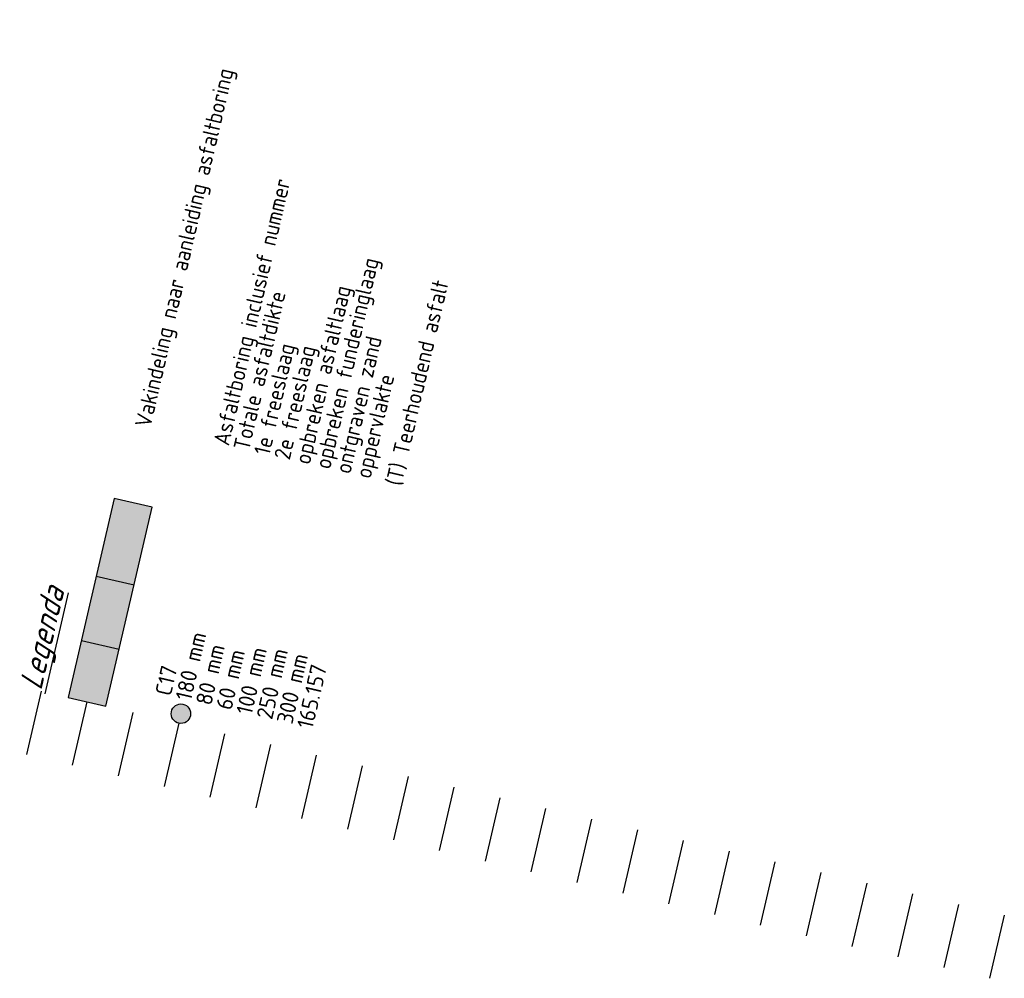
# Model space of a CAD drawing. Header units: metres. Extents: x 116958 to 118326, y 475500 to 477904.
# Tile 44 of 256: x 117807 to 117838, y 475892 to 475922. Entities that reach past the tile are written whole.
import ezdxf

# ---------------------------------------------------------------- set-up
doc = ezdxf.new("R2010")
doc.units = ezdxf.units.M
doc.header["$LTSCALE"] = 0.2
doc.layers.get('0').update_dxf_attribs({"color": 6})
doc.layers.add('X-XX-AL-LEGENDA', color=2, linetype='Continuous')
doc.styles.add('NLCS-ISO', font='NLCS-ISO.ttf')
doc.styles.add('standaard', font='isocp.shx')

# ---------------------------------------------------------------- blocks, each defined once
blk = doc.blocks.new('SMO-BODEM_BORING_VERHARDING-SO')
h = blk.add_hatch(color=1)
edge = h.paths.add_edge_path()
edge.add_arc((0, 0), 1.5, 0, 360)
at = {"color": 1}
blk.add_circle((0, 0), 1.5, dxfattribs=at)
at = {"color": 1, "style": 'NLCS-ISO'}
for tag, p in [('NR', (2.17, 2.11)), ('DIK', (2.17, -1.09))]:
    blk.add_attdef(tag, p, '', height=2.5, dxfattribs=at)
at = {"color": 24, "style": 'NLCS-ISO'}
blk.add_attdef('FREZEN1', (2.17, -4.29), '', height=2.5, dxfattribs=at)
at = {"color": 20, "style": 'NLCS-ISO'}
blk.add_attdef('FREZEN2', (2.17, -7.49), '', height=2.5, dxfattribs=at)
at = {"color": 164, "style": 'NLCS-ISO'}
blk.add_attdef('OPBREKEN', (2.17, -10.69), '', height=2.5, dxfattribs=at)
at = {"color": 196, "style": 'NLCS-ISO'}
blk.add_attdef('FUNDERING', (2.17, -13.89), '', height=2.5, dxfattribs=at)
at = {"color": 180, "style": 'NLCS-ISO'}
blk.add_attdef('ONTGRAVEN', (2.17, -17.09), '', height=2.5, dxfattribs=at)
at = {"color": 210, "style": 'NLCS-ISO'}
blk.add_attdef('OPPERVLAKTE', (2.17, -20.29), '', height=2.5, dxfattribs=at)

msp = doc.modelspace()

# ---------------------------------------------------------------- hatches: boundary and pattern name
at = {"layer": 'X-XX-AL-LEGENDA'}
h = msp.add_hatch(color=74, dxfattribs=at)
h.dxf.hatch_style = 1
h.paths.add_polyline_path([(117811.326, 475906.993), (117810.163, 475907.263), (117809.608, 475904.873), (117810.771, 475904.603)])
h = msp.add_hatch(color=172, dxfattribs=at)
h.dxf.hatch_style = 1
h.paths.add_polyline_path([(117810.771, 475904.603), (117809.608, 475904.873), (117809.148, 475902.894), (117810.311, 475902.623)])
h = msp.add_hatch(color=123, dxfattribs=at)
h.dxf.hatch_style = 1
h.paths.add_polyline_path([(117810.311, 475902.623), (117809.148, 475902.894), (117808.74, 475901.138), (117809.903, 475900.868)])

# ---------------------------------------------------------------- linework, layer by layer
at = {"layer": 'Defpoints'}
for p, q in [((117807.91, 475901.331), (117807.457, 475899.383)), ((117809.322, 475901.003), (117808.869, 475899.055)), ((117810.734, 475900.675), (117810.282, 475898.727)), ((117812.146, 475900.347), (117811.694, 475898.399)), ((117813.559, 475900.019), (117813.106, 475898.071)), ((117814.971, 475899.691), (117814.518, 475897.742)), ((117816.383, 475899.363), (117815.931, 475897.414)), ((117817.796, 475899.034), (117817.343, 475897.086)), ((117819.208, 475898.706), (117818.755, 475896.758)), ((117820.62, 475898.378), (117820.168, 475896.43)), ((117822.033, 475898.05), (117821.58, 475896.102)), ((117823.445, 475897.722), (117822.992, 475895.774)), ((117824.857, 475897.394), (117824.405, 475895.446)), ((117826.269, 475897.066), (117825.817, 475895.118)), ((117827.682, 475896.738), (117827.229, 475894.79)), ((117829.094, 475896.41), (117828.642, 475894.462)), ((117830.506, 475896.082), (117830.054, 475894.134)), ((117831.919, 475895.754), (117831.466, 475893.805)), ((117833.331, 475895.425), (117832.878, 475893.477)), ((117834.743, 475895.097), (117834.291, 475893.149)), ((117836.156, 475894.769), (117835.703, 475892.821)), ((117837.568, 475894.441), (117837.115, 475892.493))]:
    msp.add_line(p, q, dxfattribs=at)
at = {"layer": 'X-XX-AL-LEGENDA'}
for p, q in [((117809.608, 475904.873), (117810.771, 475904.603)), ((117809.148, 475902.894), (117810.311, 475902.623))]:
    msp.add_line(p, q, dxfattribs=at)
msp.add_lwpolyline([(117808.74, 475901.138), (117809.903, 475900.868), (117811.326, 475906.993), (117810.163, 475907.263)], close=True, dxfattribs=at)

# ---------------------------------------------------------------- block references
at = {"layer": 'X-XX-AL-LEGENDA', "xscale": 0.2, "yscale": 0.2, "zscale": 0.2, "rotation": 76.92186179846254}
msp.add_blockref('SMO-BODEM_BORING_VERHARDING-SO', (117812.214, 475900.639), dxfattribs=at).add_auto_attribs({'NR': 'C17', 'DIK': '180 mm', 'FREZEN1': '80 mm', 'FREZEN2': '60 mm', 'OPBREKEN': '100 mm', 'FUNDERING': '250 mm', 'ONTGRAVEN': '300 mm', 'OPPERVLAKTE': '165.157'})

# ---------------------------------------------------------------- texts
at = {"layer": 'X-XX-AL-LEGENDA', "style": 'standaard'}
for s, p in [('Vakindeling naar aanleiding asfaltboring', (117811.277, 475909.421)), ('Asfaltboring inclusief nummer', (117813.691, 475908.861)), ('(T) Teerhoudend asfalt', (117819, 475907.627)), ('Totale asfaltdikte', (117814.314, 475908.716))]:
    msp.add_text(s, height=0.5, rotation=76.9219, dxfattribs=at).set_placement(p)
at = {"layer": 'X-XX-AL-LEGENDA', "color": 196, "style": 'standaard'}
msp.add_text('opbreken funderinglaag', height=0.5, rotation=76.9219, dxfattribs=at).set_placement((117816.808, 475908.137))
at = {"layer": 'X-XX-AL-LEGENDA', "color": 164, "style": 'standaard'}
msp.add_text('opbreken asfaltlaag', height=0.5, rotation=76.9219, dxfattribs=at).set_placement((117816.184, 475908.281))
at = {"layer": 'X-XX-AL-LEGENDA', "color": 173, "style": 'standaard'}
msp.add_text('ontgraven zand', height=0.5, rotation=76.9219, dxfattribs=at).set_placement((117817.431, 475907.992))
at = {"layer": 'X-XX-AL-LEGENDA', "color": 24, "style": 'standaard'}
msp.add_text('1e freeslaag', height=0.5, rotation=76.9219, dxfattribs=at).set_placement((117814.938, 475908.571))
at = {"layer": 'X-XX-AL-LEGENDA', "color": 20, "style": 'standaard'}
msp.add_text('2e freeslaag', height=0.5, rotation=76.9219, dxfattribs=at).set_placement((117815.561, 475908.426))
at = {"layer": 'X-XX-AL-LEGENDA', "color": 210, "style": 'standaard'}
msp.add_text('oppervlakte', height=0.5, rotation=76.9219, dxfattribs=at).set_placement((117818.055, 475907.847))
at = {"layer": 'X-XX-AL-LEGENDA', "color": 3, "style": 'standaard', "oblique": 20}
msp.add_text('%%ULegenda', height=0.7, rotation=76.9219, dxfattribs=at).set_placement((117807.91, 475901.331))

doc.saveas('drawing.dxf')
